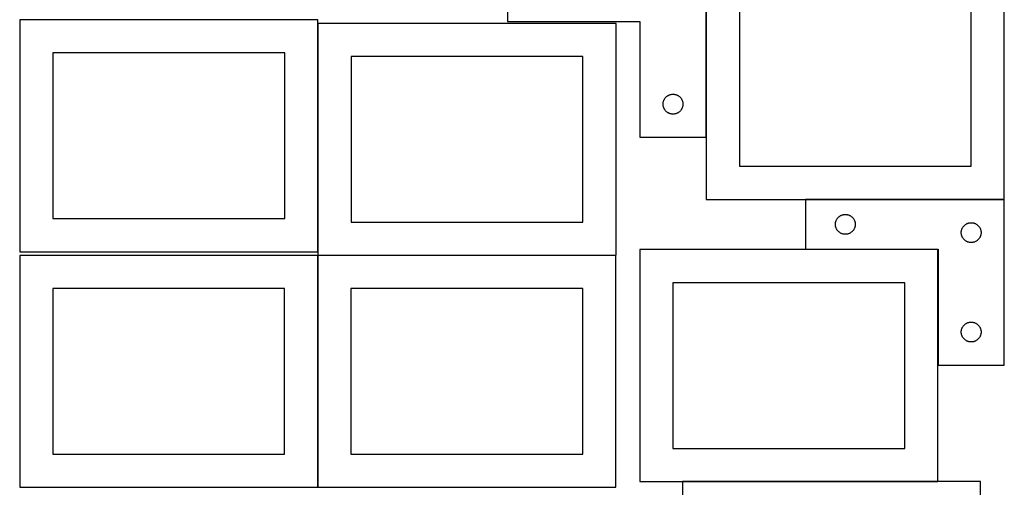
# Model space of a CAD drawing. Header units: millimetres. Extents: x 7 to 1493, y 7 to 2993.
# Tile 6 of 16: x 7 to 1493, y 1057 to 1763. Entities that reach past the tile are written whole.
import ezdxf

# ---------------------------------------------------------------- set-up
doc = ezdxf.new("R2010")
doc.units = ezdxf.units.MM
doc.layers.add('COMMON', color=5, linetype='CONTINUOUS', true_color=0x0000ff)
doc.layers.add('CUT', color=7, linetype='CONTINUOUS', true_color=0x000000)

msp = doc.modelspace()

# ---------------------------------------------------------------- linework, layer by layer
at = {"layer": 'COMMON'}
for p, q in [((1042.984328, 1835.35749), (1042.984328, 1585.35749)), ((456.736257, 1757.324784), (456.736257, 1412.623824)), ((1193.064424, 1491.548175), (1493.064424, 1491.548175)), ((1392.964424, 1241.448175), (1392.964424, 1415.832119)), ((456.624736, 1057.124783), (456.624736, 1407.124783)), ((456.836258, 1407.224783), (906.724736, 1407.224783)), ((1392.864423, 1065.732119), (1007.124738, 1065.732119))]:
    msp.add_line(p, q, dxfattribs=at)
at = {"layer": 'CUT'}
for p, q in [((742.884328, 1835.35749), (742.884328, 1760.35749)), ((1042.884328, 1585.35749), (1042.884328, 1835.35749)), ((1043.084329, 1841.648176), (1043.084329, 1491.648176)), ((1493.084329, 1491.648176), (1493.084329, 1841.648176)), ((1093.084329, 1791.648176), (1093.084329, 1541.648176)), ((1443.084329, 1541.648176), (1443.084329, 1791.648176)), ((456.636257, 1762.623824), (6.636257, 1762.623824)), ((6.636257, 1762.623824), (6.636257, 1412.623824)), ((456.636257, 1412.623824), (456.636257, 1762.623824)), ((906.836258, 1757.324784), (456.836258, 1757.324784)), ((456.836258, 1757.324784), (456.836258, 1407.324784)), ((742.884328, 1760.35749), (942.884328, 1760.35749)), ((906.836258, 1407.324784), (906.836258, 1757.324784)), ((942.884328, 1760.35749), (942.884328, 1585.35749)), ((406.636257, 1712.623824), (56.636257, 1712.623824)), ((56.636257, 1712.623824), (56.636257, 1462.623824)), ((406.636257, 1462.623824), (406.636257, 1712.623824)), ((856.836258, 1707.324784), (506.836258, 1707.324784)), ((506.836258, 1707.324784), (506.836258, 1457.324784)), ((856.836258, 1457.324784), (856.836258, 1707.324784)), ((989.439012, 1649.956455), (990.195117, 1650.114459)), ((990.195117, 1650.114459), (990.958353, 1650.23333)), ((990.958353, 1650.23333), (991.726696, 1650.312752)), ((991.726696, 1650.312752), (992.498109, 1650.352517)), ((992.498109, 1650.352517), (993.270547, 1650.352517)), ((993.270547, 1650.352517), (994.04196, 1650.312752)), ((994.04196, 1650.312752), (994.810303, 1650.23333)), ((994.810303, 1650.23333), (995.573539, 1650.114459)), ((995.573539, 1650.114459), (996.329644, 1649.956455)), ((977.884328, 1635.35749), (977.904217, 1636.129671)), ((977.904217, 1634.585308), (977.884328, 1635.35749)), ((977.904217, 1636.129671), (977.96383, 1636.899804)), ((977.96383, 1636.899804), (978.063009, 1637.665848)), ((978.063009, 1637.665848), (978.201493, 1638.425771)), ((978.201493, 1638.425771), (978.378912, 1639.177556)), ((978.378912, 1639.177556), (978.594797, 1639.919212)), ((978.594797, 1639.919212), (978.848576, 1640.648771)), ((978.848576, 1640.648771), (979.139574, 1641.364298)), ((979.139574, 1641.364298), (979.467022, 1642.063896)), ((979.467022, 1642.063896), (979.830049, 1642.745711)), ((979.830049, 1642.745711), (980.227695, 1643.407932)), ((980.227695, 1643.407932), (980.658903, 1644.048806)), ((980.658903, 1644.048806), (981.122531, 1644.666632)), ((981.122531, 1644.666632), (981.617349, 1645.259771)), ((981.617349, 1645.259771), (982.142045, 1645.826652)), ((982.142045, 1645.826652), (982.695228, 1646.36577)), ((982.695228, 1646.36577), (983.27543, 1646.875696)), ((983.27543, 1646.875696), (983.881114, 1647.355078)), ((983.881114, 1647.355078), (984.510672, 1647.802645)), ((984.510672, 1647.802645), (985.162436, 1648.217209)), ((985.162436, 1648.217209), (985.834677, 1648.597672)), ((985.834677, 1648.597672), (986.525612, 1648.943023)), ((986.525612, 1648.943023), (987.23341, 1649.252349)), ((987.23341, 1649.252349), (987.956192, 1649.524828)), ((987.956192, 1649.524828), (988.692043, 1649.759738)), ((988.692043, 1649.759738), (989.439012, 1649.956455)), ((996.329644, 1649.956455), (997.076612, 1649.759738)), ((997.076612, 1649.759738), (997.812464, 1649.524828)), ((997.812464, 1649.524828), (998.535246, 1649.252349)), ((998.535246, 1649.252349), (999.243044, 1648.943023)), ((999.243044, 1648.943023), (999.933979, 1648.597672)), ((999.933979, 1648.597672), (1000.60622, 1648.217209)), ((1000.60622, 1648.217209), (1001.257984, 1647.802645)), ((1001.257984, 1647.802645), (1001.887542, 1647.355078)), ((1001.887542, 1647.355078), (1002.493226, 1646.875696)), ((1002.493226, 1646.875696), (1003.073428, 1646.36577)), ((1003.073428, 1646.36577), (1003.626611, 1645.826652)), ((1003.626611, 1645.826652), (1004.151307, 1645.259771)), ((1004.151307, 1645.259771), (1004.646125, 1644.666632)), ((1004.646125, 1644.666632), (1005.109753, 1644.048806)), ((1005.109753, 1644.048806), (1005.540961, 1643.407932)), ((1005.540961, 1643.407932), (1005.938607, 1642.745711)), ((1005.938607, 1642.745711), (1006.301634, 1642.063896)), ((1006.301634, 1642.063896), (1006.629081, 1641.364298)), ((1006.629081, 1641.364298), (1006.92008, 1640.648771)), ((1006.92008, 1640.648771), (1007.173859, 1639.919212)), ((1007.173859, 1639.919212), (1007.389744, 1639.177556)), ((1007.389744, 1639.177556), (1007.567163, 1638.425771)), ((1007.567163, 1638.425771), (1007.705646, 1637.665848)), ((1007.705646, 1637.665848), (1007.804826, 1636.899804)), ((1007.804826, 1636.899804), (1007.864439, 1636.129671)), ((1007.864439, 1636.129671), (1007.884328, 1635.35749)), ((1007.884328, 1635.35749), (1007.864439, 1634.585308)), ((977.96383, 1633.815175), (977.904217, 1634.585308)), ((978.063009, 1633.049131), (977.96383, 1633.815175)), ((978.201493, 1632.289209), (978.063009, 1633.049131)), ((978.378912, 1631.537423), (978.201493, 1632.289209)), ((978.594797, 1630.795767), (978.378912, 1631.537423)), ((978.848576, 1630.066208), (978.594797, 1630.795767)), ((979.139574, 1629.350681), (978.848576, 1630.066208)), ((979.467022, 1628.651083), (979.139574, 1629.350681)), ((979.830049, 1627.969269), (979.467022, 1628.651083)), ((980.227695, 1627.307047), (979.830049, 1627.969269)), ((980.658903, 1626.666173), (980.227695, 1627.307047)), ((981.122531, 1626.048347), (980.658903, 1626.666173)), ((981.617349, 1625.455208), (981.122531, 1626.048347)), ((982.142045, 1624.888327), (981.617349, 1625.455208)), ((982.695228, 1624.349209), (982.142045, 1624.888327)), ((983.27543, 1623.839283), (982.695228, 1624.349209)), ((983.881114, 1623.359901), (983.27543, 1623.839283)), ((984.510672, 1622.912334), (983.881114, 1623.359901)), ((985.162436, 1622.49777), (984.510672, 1622.912334)), ((985.834677, 1622.117308), (985.162436, 1622.49777)), ((986.525612, 1621.771956), (985.834677, 1622.117308)), ((987.23341, 1621.46263), (986.525612, 1621.771956)), ((987.956192, 1621.190151), (987.23341, 1621.46263)), ((988.692043, 1620.955241), (987.956192, 1621.190151)), ((989.439012, 1620.758524), (988.692043, 1620.955241)), ((990.195117, 1620.60052), (989.439012, 1620.758524)), ((990.958353, 1620.481649), (990.195117, 1620.60052)), ((991.726696, 1620.402227), (990.958353, 1620.481649)), ((992.498109, 1620.362463), (991.726696, 1620.402227)), ((993.270547, 1620.362463), (992.498109, 1620.362463)), ((994.04196, 1620.402227), (993.270547, 1620.362463)), ((994.810303, 1620.481649), (994.04196, 1620.402227)), ((995.573539, 1620.60052), (994.810303, 1620.481649)), ((996.329644, 1620.758524), (995.573539, 1620.60052)), ((997.076612, 1620.955241), (996.329644, 1620.758524)), ((997.812464, 1621.190151), (997.076612, 1620.955241)), ((998.535246, 1621.46263), (997.812464, 1621.190151)), ((999.243044, 1621.771956), (998.535246, 1621.46263)), ((999.933979, 1622.117308), (999.243044, 1621.771956)), ((1000.60622, 1622.49777), (999.933979, 1622.117308)), ((1001.257984, 1622.912334), (1000.60622, 1622.49777)), ((1001.887542, 1623.359901), (1001.257984, 1622.912334)), ((1002.493226, 1623.839283), (1001.887542, 1623.359901)), ((1003.073428, 1624.349209), (1002.493226, 1623.839283)), ((1003.626611, 1624.888327), (1003.073428, 1624.349209)), ((1004.151307, 1625.455208), (1003.626611, 1624.888327)), ((1004.646125, 1626.048347), (1004.151307, 1625.455208)), ((1005.109753, 1626.666173), (1004.646125, 1626.048347)), ((1005.540961, 1627.307047), (1005.109753, 1626.666173)), ((1005.938607, 1627.969269), (1005.540961, 1627.307047)), ((1006.301634, 1628.651083), (1005.938607, 1627.969269)), ((1006.629081, 1629.350681), (1006.301634, 1628.651083)), ((1006.92008, 1630.066208), (1006.629081, 1629.350681)), ((1007.173859, 1630.795767), (1006.92008, 1630.066208)), ((1007.389744, 1631.537423), (1007.173859, 1630.795767)), ((1007.567163, 1632.289209), (1007.389744, 1631.537423)), ((1007.705646, 1633.049131), (1007.567163, 1632.289209)), ((1007.804826, 1633.815175), (1007.705646, 1633.049131)), ((1007.864439, 1634.585308), (1007.804826, 1633.815175)), ((942.884328, 1585.35749), (1042.884328, 1585.35749)), ((1093.084329, 1541.648176), (1443.084329, 1541.648176)), ((1043.084329, 1491.648176), (1493.084329, 1491.648176)), ((1493.064424, 1491.448175), (1193.064424, 1491.448175)), ((1193.064424, 1491.448175), (1193.064424, 1416.448175)), ((1493.064424, 1241.448175), (1493.064424, 1491.448175)), ((56.636257, 1462.623824), (406.636257, 1462.623824)), ((506.836258, 1457.324784), (856.836258, 1457.324784)), ((1238.243106, 1456.256534), (1238.381589, 1457.016456)), ((1238.381589, 1457.016456), (1238.559008, 1457.768242)), ((1238.559008, 1457.768242), (1238.774894, 1458.509897)), ((1238.774894, 1458.509897), (1239.028672, 1459.239456)), ((1239.028672, 1459.239456), (1239.319671, 1459.954984)), ((1239.319671, 1459.954984), (1239.647118, 1460.654582)), ((1239.647118, 1460.654582), (1240.010146, 1461.336396)), ((1240.010146, 1461.336396), (1240.407791, 1461.998618)), ((1240.407791, 1461.998618), (1240.838999, 1462.639491)), ((1240.838999, 1462.639491), (1241.302627, 1463.257317)), ((1241.302627, 1463.257317), (1241.797445, 1463.850457)), ((1241.797445, 1463.850457), (1242.322141, 1464.417337)), ((1242.322141, 1464.417337), (1242.875324, 1464.956455)), ((1242.875324, 1464.956455), (1243.455527, 1465.466382)), ((1243.455527, 1465.466382), (1244.06121, 1465.945764)), ((1244.06121, 1465.945764), (1244.690768, 1466.39333)), ((1244.690768, 1466.39333), (1245.342532, 1466.807894)), ((1245.342532, 1466.807894), (1246.014773, 1467.188357)), ((1246.014773, 1467.188357), (1246.705708, 1467.533709)), ((1246.705708, 1467.533709), (1247.413506, 1467.843035)), ((1247.413506, 1467.843035), (1248.136288, 1468.115513)), ((1248.136288, 1468.115513), (1248.87214, 1468.350423)), ((1248.87214, 1468.350423), (1249.619108, 1468.547141)), ((1249.619108, 1468.547141), (1250.375213, 1468.705144)), ((1250.375213, 1468.705144), (1251.138449, 1468.824015)), ((1251.138449, 1468.824015), (1251.906792, 1468.903438)), ((1251.906792, 1468.903438), (1252.678206, 1468.943202)), ((1252.678206, 1468.943202), (1253.450643, 1468.943202)), ((1253.450643, 1468.943202), (1254.222056, 1468.903438)), ((1254.222056, 1468.903438), (1254.9904, 1468.824015)), ((1254.9904, 1468.824015), (1255.753636, 1468.705144)), ((1255.753636, 1468.705144), (1256.50974, 1468.547141)), ((1256.50974, 1468.547141), (1257.256709, 1468.350423)), ((1257.256709, 1468.350423), (1257.99256, 1468.115513)), ((1257.99256, 1468.115513), (1258.715343, 1467.843035)), ((1258.715343, 1467.843035), (1259.42314, 1467.533709)), ((1259.42314, 1467.533709), (1260.114075, 1467.188357)), ((1260.114075, 1467.188357), (1260.786316, 1466.807894)), ((1260.786316, 1466.807894), (1261.43808, 1466.39333)), ((1261.43808, 1466.39333), (1262.067638, 1465.945764)), ((1262.067638, 1465.945764), (1262.673322, 1465.466382)), ((1262.673322, 1465.466382), (1263.253524, 1464.956455)), ((1263.253524, 1464.956455), (1263.806707, 1464.417337)), ((1263.806707, 1464.417337), (1264.331403, 1463.850457)), ((1264.331403, 1463.850457), (1264.826221, 1463.257317)), ((1264.826221, 1463.257317), (1265.289849, 1462.639491)), ((1265.289849, 1462.639491), (1265.721058, 1461.998618)), ((1265.721058, 1461.998618), (1266.118703, 1461.336396)), ((1266.118703, 1461.336396), (1266.48173, 1460.654582)), ((1266.48173, 1460.654582), (1266.809178, 1459.954984)), ((1266.809178, 1459.954984), (1267.100177, 1459.239456)), ((1267.100177, 1459.239456), (1267.353955, 1458.509897)), ((1267.353955, 1458.509897), (1267.56984, 1457.768242)), ((1267.56984, 1457.768242), (1267.747259, 1457.016456)), ((1267.747259, 1457.016456), (1267.885743, 1456.256534)), ((1238.064424, 1453.948175), (1238.084313, 1454.720356)), ((1238.084313, 1453.175994), (1238.064424, 1453.948175)), ((1238.084313, 1454.720356), (1238.143926, 1455.49049)), ((1238.143926, 1452.40586), (1238.084313, 1453.175994)), ((1238.143926, 1455.49049), (1238.243106, 1456.256534)), ((1238.243106, 1451.639816), (1238.143926, 1452.40586)), ((1238.381589, 1450.879894), (1238.243106, 1451.639816)), ((1238.559008, 1450.128108), (1238.381589, 1450.879894)), ((1238.774894, 1449.386453), (1238.559008, 1450.128108)), ((1239.028672, 1448.656894), (1238.774894, 1449.386453)), ((1239.319671, 1447.941366), (1239.028672, 1448.656894)), ((1239.647118, 1447.241768), (1239.319671, 1447.941366)), ((1240.010146, 1446.559954), (1239.647118, 1447.241768)), ((1240.407791, 1445.897732), (1240.010146, 1446.559954)), ((1240.838999, 1445.256859), (1240.407791, 1445.897732)), ((1241.302627, 1444.639033), (1240.838999, 1445.256859)), ((1241.797445, 1444.045893), (1241.302627, 1444.639033)), ((1242.322141, 1443.479013), (1241.797445, 1444.045893)), ((1242.875324, 1442.939894), (1242.322141, 1443.479013)), ((1243.455527, 1442.429968), (1242.875324, 1442.939894)), ((1244.06121, 1441.950586), (1243.455527, 1442.429968)), ((1262.673322, 1442.429968), (1262.067638, 1441.950586)), ((1263.253524, 1442.939894), (1262.673322, 1442.429968)), ((1263.806707, 1443.479013), (1263.253524, 1442.939894)), ((1264.331403, 1444.045893), (1263.806707, 1443.479013)), ((1264.826221, 1444.639033), (1264.331403, 1444.045893)), ((1265.289849, 1445.256859), (1264.826221, 1444.639033)), ((1265.721058, 1445.897732), (1265.289849, 1445.256859)), ((1266.118703, 1446.559954), (1265.721058, 1445.897732)), ((1266.48173, 1447.241768), (1266.118703, 1446.559954)), ((1266.809178, 1447.941366), (1266.48173, 1447.241768)), ((1267.100177, 1448.656894), (1266.809178, 1447.941366)), ((1267.353955, 1449.386453), (1267.100177, 1448.656894)), ((1267.56984, 1450.128108), (1267.353955, 1449.386453)), ((1267.747259, 1450.879894), (1267.56984, 1450.128108)), ((1267.885743, 1451.639816), (1267.747259, 1450.879894)), ((1267.885743, 1456.256534), (1267.984922, 1455.49049)), ((1267.984922, 1452.40586), (1267.885743, 1451.639816)), ((1267.984922, 1455.49049), (1268.044536, 1454.720356)), ((1268.044536, 1453.175994), (1267.984922, 1452.40586)), ((1268.044536, 1454.720356), (1268.064424, 1453.948175)), ((1268.064424, 1453.948175), (1268.044536, 1453.175994)), ((1428.064424, 1441.448175), (1428.084313, 1442.220356)), ((1428.084313, 1442.220356), (1428.143926, 1442.99049)), ((1428.143926, 1442.99049), (1428.243106, 1443.756534)), ((1428.243106, 1443.756534), (1428.381589, 1444.516456)), ((1428.381589, 1444.516456), (1428.559008, 1445.268242)), ((1428.559008, 1445.268242), (1428.774894, 1446.009897)), ((1428.774894, 1446.009897), (1429.028672, 1446.739456)), ((1429.028672, 1446.739456), (1429.319671, 1447.454984)), ((1429.319671, 1447.454984), (1429.647118, 1448.154582)), ((1429.647118, 1448.154582), (1430.010146, 1448.836396)), ((1430.010146, 1448.836396), (1430.407791, 1449.498618)), ((1430.407791, 1449.498618), (1430.838999, 1450.139491)), ((1430.838999, 1450.139491), (1431.302627, 1450.757317)), ((1431.302627, 1450.757317), (1431.797445, 1451.350457)), ((1431.797445, 1451.350457), (1432.322141, 1451.917337)), ((1432.322141, 1451.917337), (1432.875324, 1452.456455)), ((1432.875324, 1452.456455), (1433.455527, 1452.966382)), ((1433.455527, 1452.966382), (1434.06121, 1453.445764)), ((1434.06121, 1453.445764), (1434.690768, 1453.89333)), ((1434.690768, 1453.89333), (1435.342532, 1454.307894)), ((1435.342532, 1454.307894), (1436.014773, 1454.688357)), ((1436.014773, 1454.688357), (1436.705708, 1455.033709)), ((1436.705708, 1455.033709), (1437.413506, 1455.343035)), ((1437.413506, 1455.343035), (1438.136288, 1455.615513)), ((1438.136288, 1455.615513), (1438.87214, 1455.850423)), ((1438.87214, 1455.850423), (1439.619108, 1456.047141)), ((1439.619108, 1456.047141), (1440.375213, 1456.205144)), ((1440.375213, 1456.205144), (1441.138449, 1456.324015)), ((1441.138449, 1456.324015), (1441.906792, 1456.403438)), ((1441.906792, 1456.403438), (1442.678206, 1456.443202)), ((1442.678206, 1456.443202), (1443.450643, 1456.443202)), ((1443.450643, 1456.443202), (1444.222056, 1456.403438)), ((1444.222056, 1456.403438), (1444.9904, 1456.324015)), ((1444.9904, 1456.324015), (1445.753636, 1456.205144)), ((1445.753636, 1456.205144), (1446.50974, 1456.047141)), ((1446.50974, 1456.047141), (1447.256709, 1455.850423)), ((1447.256709, 1455.850423), (1447.99256, 1455.615513)), ((1447.99256, 1455.615513), (1448.715343, 1455.343035)), ((1448.715343, 1455.343035), (1449.42314, 1455.033709)), ((1449.42314, 1455.033709), (1450.114075, 1454.688357)), ((1450.114075, 1454.688357), (1450.786316, 1454.307894)), ((1450.786316, 1454.307894), (1451.43808, 1453.89333)), ((1451.43808, 1453.89333), (1452.067638, 1453.445764)), ((1452.067638, 1453.445764), (1452.673322, 1452.966382)), ((1452.673322, 1452.966382), (1453.253524, 1452.456455)), ((1453.253524, 1452.456455), (1453.806707, 1451.917337)), ((1453.806707, 1451.917337), (1454.331403, 1451.350457)), ((1454.331403, 1451.350457), (1454.826221, 1450.757317)), ((1454.826221, 1450.757317), (1455.289849, 1450.139491)), ((1455.289849, 1450.139491), (1455.721058, 1449.498618)), ((1455.721058, 1449.498618), (1456.118703, 1448.836396)), ((1456.118703, 1448.836396), (1456.48173, 1448.154582)), ((1456.48173, 1448.154582), (1456.809178, 1447.454984)), ((1456.809178, 1447.454984), (1457.100177, 1446.739456)), ((1457.100177, 1446.739456), (1457.353955, 1446.009897)), ((1457.353955, 1446.009897), (1457.56984, 1445.268242)), ((1457.56984, 1445.268242), (1457.747259, 1444.516456)), ((1457.747259, 1444.516456), (1457.885743, 1443.756534)), ((1457.885743, 1443.756534), (1457.984922, 1442.99049)), ((1457.984922, 1442.99049), (1458.044536, 1442.220356)), ((1458.044536, 1442.220356), (1458.064424, 1441.448175)), ((1244.690768, 1441.50302), (1244.06121, 1441.950586)), ((1245.342532, 1441.088456), (1244.690768, 1441.50302)), ((1246.014773, 1440.707993), (1245.342532, 1441.088456)), ((1246.705708, 1440.362641), (1246.014773, 1440.707993)), ((1247.413506, 1440.053315), (1246.705708, 1440.362641)), ((1248.136288, 1439.780837), (1247.413506, 1440.053315)), ((1248.87214, 1439.545927), (1248.136288, 1439.780837)), ((1249.619108, 1439.349209), (1248.87214, 1439.545927)), ((1250.375213, 1439.191206), (1249.619108, 1439.349209)), ((1251.138449, 1439.072335), (1250.375213, 1439.191206)), ((1251.906792, 1438.992912), (1251.138449, 1439.072335)), ((1252.678206, 1438.953148), (1251.906792, 1438.992912)), ((1253.450643, 1438.953148), (1252.678206, 1438.953148)), ((1254.222056, 1438.992912), (1253.450643, 1438.953148)), ((1254.9904, 1439.072335), (1254.222056, 1438.992912)), ((1255.753636, 1439.191206), (1254.9904, 1439.072335)), ((1256.50974, 1439.349209), (1255.753636, 1439.191206)), ((1257.256709, 1439.545927), (1256.50974, 1439.349209)), ((1257.99256, 1439.780837), (1257.256709, 1439.545927)), ((1258.715343, 1440.053315), (1257.99256, 1439.780837)), ((1259.42314, 1440.362641), (1258.715343, 1440.053315)), ((1260.114075, 1440.707993), (1259.42314, 1440.362641)), ((1260.786316, 1441.088456), (1260.114075, 1440.707993)), ((1261.43808, 1441.50302), (1260.786316, 1441.088456)), ((1262.067638, 1441.950586), (1261.43808, 1441.50302)), ((1428.084313, 1440.675994), (1428.064424, 1441.448175)), ((1428.143926, 1439.90586), (1428.084313, 1440.675994)), ((1428.243106, 1439.139816), (1428.143926, 1439.90586)), ((1428.381589, 1438.379894), (1428.243106, 1439.139816)), ((1428.559008, 1437.628108), (1428.381589, 1438.379894)), ((1428.774894, 1436.886453), (1428.559008, 1437.628108)), ((1429.028672, 1436.156894), (1428.774894, 1436.886453)), ((1429.319671, 1435.441366), (1429.028672, 1436.156894)), ((1429.647118, 1434.741768), (1429.319671, 1435.441366)), ((1430.010146, 1434.059954), (1429.647118, 1434.741768)), ((1430.407791, 1433.397732), (1430.010146, 1434.059954)), ((1430.838999, 1432.756859), (1430.407791, 1433.397732)), ((1431.302627, 1432.139033), (1430.838999, 1432.756859)), ((1431.797445, 1431.545893), (1431.302627, 1432.139033)), ((1432.322141, 1430.979013), (1431.797445, 1431.545893)), ((1432.875324, 1430.439894), (1432.322141, 1430.979013)), ((1433.455527, 1429.929968), (1432.875324, 1430.439894)), ((1434.06121, 1429.450586), (1433.455527, 1429.929968)), ((1434.690768, 1429.00302), (1434.06121, 1429.450586)), ((1435.342532, 1428.588456), (1434.690768, 1429.00302)), ((1436.014773, 1428.207993), (1435.342532, 1428.588456)), ((1436.705708, 1427.862641), (1436.014773, 1428.207993)), ((1437.413506, 1427.553315), (1436.705708, 1427.862641)), ((1438.136288, 1427.280837), (1437.413506, 1427.553315)), ((1438.87214, 1427.045927), (1438.136288, 1427.280837)), ((1447.99256, 1427.280837), (1447.256709, 1427.045927)), ((1448.715343, 1427.553315), (1447.99256, 1427.280837)), ((1449.42314, 1427.862641), (1448.715343, 1427.553315)), ((1450.114075, 1428.207993), (1449.42314, 1427.862641)), ((1450.786316, 1428.588456), (1450.114075, 1428.207993)), ((1451.43808, 1429.00302), (1450.786316, 1428.588456)), ((1452.067638, 1429.450586), (1451.43808, 1429.00302)), ((1452.673322, 1429.929968), (1452.067638, 1429.450586)), ((1453.253524, 1430.439894), (1452.673322, 1429.929968)), ((1453.806707, 1430.979013), (1453.253524, 1430.439894)), ((1454.331403, 1431.545893), (1453.806707, 1430.979013)), ((1454.826221, 1432.139033), (1454.331403, 1431.545893)), ((1455.289849, 1432.756859), (1454.826221, 1432.139033)), ((1455.721058, 1433.397732), (1455.289849, 1432.756859)), ((1456.118703, 1434.059954), (1455.721058, 1433.397732)), ((1456.48173, 1434.741768), (1456.118703, 1434.059954)), ((1456.809178, 1435.441366), (1456.48173, 1434.741768)), ((1457.100177, 1436.156894), (1456.809178, 1435.441366)), ((1457.353955, 1436.886453), (1457.100177, 1436.156894)), ((1457.56984, 1437.628108), (1457.353955, 1436.886453)), ((1457.747259, 1438.379894), (1457.56984, 1437.628108)), ((1457.885743, 1439.139816), (1457.747259, 1438.379894)), ((1457.984922, 1439.90586), (1457.885743, 1439.139816)), ((1458.044536, 1440.675994), (1457.984922, 1439.90586)), ((1458.064424, 1441.448175), (1458.044536, 1440.675994)), ((6.636257, 1412.623824), (456.636257, 1412.623824)), ((1392.864423, 1415.832119), (942.864423, 1415.832119)), ((942.864423, 1415.832119), (942.864423, 1065.832119)), ((1193.064424, 1416.448175), (1393.064424, 1416.448175)), ((1392.864423, 1065.832119), (1392.864423, 1415.832119)), ((1393.064424, 1416.448175), (1393.064424, 1241.448175)), ((1439.619108, 1426.849209), (1438.87214, 1427.045927)), ((1440.375213, 1426.691206), (1439.619108, 1426.849209)), ((1441.138449, 1426.572335), (1440.375213, 1426.691206)), ((1441.906792, 1426.492912), (1441.138449, 1426.572335)), ((1442.678206, 1426.453148), (1441.906792, 1426.492912)), ((1443.450643, 1426.453148), (1442.678206, 1426.453148)), ((1444.222056, 1426.492912), (1443.450643, 1426.453148)), ((1444.9904, 1426.572335), (1444.222056, 1426.492912)), ((1445.753636, 1426.691206), (1444.9904, 1426.572335)), ((1446.50974, 1426.849209), (1445.753636, 1426.691206)), ((1447.256709, 1427.045927), (1446.50974, 1426.849209)), ((456.524735, 1407.124783), (6.524735, 1407.124783)), ((6.524735, 1407.124783), (6.524735, 1057.124783)), ((456.524735, 1057.124783), (456.524735, 1407.124783)), ((906.724736, 1407.124783), (456.724736, 1407.124783)), ((456.724736, 1407.124783), (456.724736, 1057.124783)), ((456.836258, 1407.324784), (906.836258, 1407.324784)), ((906.724736, 1057.124783), (906.724736, 1407.124783)), ((406.524735, 1357.124783), (56.524735, 1357.124783)), ((56.524735, 1357.124783), (56.524735, 1107.124783)), ((406.524735, 1107.124783), (406.524735, 1357.124783)), ((856.724736, 1357.124783), (506.724736, 1357.124783)), ((506.724736, 1357.124783), (506.724736, 1107.124783)), ((856.724736, 1107.124783), (856.724736, 1357.124783)), ((1342.864423, 1365.832119), (992.864423, 1365.832119)), ((992.864423, 1365.832119), (992.864423, 1115.832119)), ((1342.864423, 1115.832119), (1342.864423, 1365.832119)), ((1428.143926, 1292.99049), (1428.243106, 1293.756534)), ((1428.243106, 1293.756534), (1428.381589, 1294.516456)), ((1428.381589, 1294.516456), (1428.559008, 1295.268242)), ((1428.559008, 1295.268242), (1428.774894, 1296.009897)), ((1428.774894, 1296.009897), (1429.028672, 1296.739456)), ((1429.028672, 1296.739456), (1429.319671, 1297.454984)), ((1429.319671, 1297.454984), (1429.647118, 1298.154582)), ((1429.647118, 1298.154582), (1430.010146, 1298.836396)), ((1430.010146, 1298.836396), (1430.407791, 1299.498618)), ((1430.407791, 1299.498618), (1430.838999, 1300.139491)), ((1430.838999, 1300.139491), (1431.302627, 1300.757317)), ((1431.302627, 1300.757317), (1431.797445, 1301.350457)), ((1431.797445, 1301.350457), (1432.322141, 1301.917337)), ((1432.322141, 1301.917337), (1432.875324, 1302.456455)), ((1432.875324, 1302.456455), (1433.455527, 1302.966382)), ((1433.455527, 1302.966382), (1434.06121, 1303.445764)), ((1434.06121, 1303.445764), (1434.690768, 1303.89333)), ((1434.690768, 1303.89333), (1435.342532, 1304.307894)), ((1435.342532, 1304.307894), (1436.014773, 1304.688357)), ((1436.014773, 1304.688357), (1436.705708, 1305.033709)), ((1436.705708, 1305.033709), (1437.413506, 1305.343035)), ((1437.413506, 1305.343035), (1438.136288, 1305.615513)), ((1438.136288, 1305.615513), (1438.87214, 1305.850423)), ((1438.87214, 1305.850423), (1439.619108, 1306.047141)), ((1439.619108, 1306.047141), (1440.375213, 1306.205144)), ((1440.375213, 1306.205144), (1441.138449, 1306.324015)), ((1441.138449, 1306.324015), (1441.906792, 1306.403438)), ((1441.906792, 1306.403438), (1442.678206, 1306.443202)), ((1442.678206, 1306.443202), (1443.450643, 1306.443202)), ((1443.450643, 1306.443202), (1444.222056, 1306.403438)), ((1444.222056, 1306.403438), (1444.9904, 1306.324015)), ((1444.9904, 1306.324015), (1445.753636, 1306.205144)), ((1445.753636, 1306.205144), (1446.50974, 1306.047141)), ((1446.50974, 1306.047141), (1447.256709, 1305.850423)), ((1447.256709, 1305.850423), (1447.99256, 1305.615513)), ((1447.99256, 1305.615513), (1448.715343, 1305.343035)), ((1448.715343, 1305.343035), (1449.42314, 1305.033709)), ((1449.42314, 1305.033709), (1450.114075, 1304.688357)), ((1450.114075, 1304.688357), (1450.786316, 1304.307894)), ((1450.786316, 1304.307894), (1451.43808, 1303.89333)), ((1451.43808, 1303.89333), (1452.067638, 1303.445764)), ((1452.067638, 1303.445764), (1452.673322, 1302.966382)), ((1452.673322, 1302.966382), (1453.253524, 1302.456455)), ((1453.253524, 1302.456455), (1453.806707, 1301.917337)), ((1453.806707, 1301.917337), (1454.331403, 1301.350457)), ((1454.331403, 1301.350457), (1454.826221, 1300.757317)), ((1454.826221, 1300.757317), (1455.289849, 1300.139491)), ((1455.289849, 1300.139491), (1455.721058, 1299.498618)), ((1455.721058, 1299.498618), (1456.118703, 1298.836396)), ((1456.118703, 1298.836396), (1456.48173, 1298.154582)), ((1456.48173, 1298.154582), (1456.809178, 1297.454984)), ((1456.809178, 1297.454984), (1457.100177, 1296.739456)), ((1457.100177, 1296.739456), (1457.353955, 1296.009897)), ((1457.353955, 1296.009897), (1457.56984, 1295.268242)), ((1457.56984, 1295.268242), (1457.747259, 1294.516456)), ((1457.747259, 1294.516456), (1457.885743, 1293.756534)), ((1457.885743, 1293.756534), (1457.984922, 1292.99049)), ((1428.064424, 1291.448175), (1428.084313, 1292.220356)), ((1428.084313, 1290.675994), (1428.064424, 1291.448175)), ((1428.084313, 1292.220356), (1428.143926, 1292.99049)), ((1428.143926, 1289.90586), (1428.084313, 1290.675994)), ((1428.243106, 1289.139816), (1428.143926, 1289.90586)), ((1428.381589, 1288.379894), (1428.243106, 1289.139816)), ((1428.559008, 1287.628108), (1428.381589, 1288.379894)), ((1428.774894, 1286.886453), (1428.559008, 1287.628108)), ((1429.028672, 1286.156894), (1428.774894, 1286.886453)), ((1429.319671, 1285.441366), (1429.028672, 1286.156894)), ((1429.647118, 1284.741768), (1429.319671, 1285.441366)), ((1430.010146, 1284.059954), (1429.647118, 1284.741768)), ((1430.407791, 1283.397732), (1430.010146, 1284.059954)), ((1430.838999, 1282.756859), (1430.407791, 1283.397732)), ((1431.302627, 1282.139033), (1430.838999, 1282.756859)), ((1431.797445, 1281.545893), (1431.302627, 1282.139033)), ((1432.322141, 1280.979013), (1431.797445, 1281.545893)), ((1432.875324, 1280.439894), (1432.322141, 1280.979013)), ((1433.455527, 1279.929968), (1432.875324, 1280.439894)), ((1434.06121, 1279.450586), (1433.455527, 1279.929968)), ((1434.690768, 1279.00302), (1434.06121, 1279.450586)), ((1435.342532, 1278.588456), (1434.690768, 1279.00302)), ((1436.014773, 1278.207993), (1435.342532, 1278.588456)), ((1450.786316, 1278.588456), (1450.114075, 1278.207993)), ((1451.43808, 1279.00302), (1450.786316, 1278.588456)), ((1452.067638, 1279.450586), (1451.43808, 1279.00302)), ((1452.673322, 1279.929968), (1452.067638, 1279.450586)), ((1453.253524, 1280.439894), (1452.673322, 1279.929968)), ((1453.806707, 1280.979013), (1453.253524, 1280.439894)), ((1454.331403, 1281.545893), (1453.806707, 1280.979013)), ((1454.826221, 1282.139033), (1454.331403, 1281.545893)), ((1455.289849, 1282.756859), (1454.826221, 1282.139033)), ((1455.721058, 1283.397732), (1455.289849, 1282.756859)), ((1456.118703, 1284.059954), (1455.721058, 1283.397732)), ((1456.48173, 1284.741768), (1456.118703, 1284.059954)), ((1456.809178, 1285.441366), (1456.48173, 1284.741768)), ((1457.100177, 1286.156894), (1456.809178, 1285.441366)), ((1457.353955, 1286.886453), (1457.100177, 1286.156894)), ((1457.56984, 1287.628108), (1457.353955, 1286.886453)), ((1457.747259, 1288.379894), (1457.56984, 1287.628108)), ((1457.885743, 1289.139816), (1457.747259, 1288.379894)), ((1457.984922, 1289.90586), (1457.885743, 1289.139816)), ((1457.984922, 1292.99049), (1458.044536, 1292.220356)), ((1458.044536, 1290.675994), (1457.984922, 1289.90586)), ((1458.044536, 1292.220356), (1458.064424, 1291.448175)), ((1458.064424, 1291.448175), (1458.044536, 1290.675994)), ((1436.705708, 1277.862641), (1436.014773, 1278.207993)), ((1437.413506, 1277.553315), (1436.705708, 1277.862641)), ((1438.136288, 1277.280837), (1437.413506, 1277.553315)), ((1438.87214, 1277.045927), (1438.136288, 1277.280837)), ((1439.619108, 1276.849209), (1438.87214, 1277.045927)), ((1440.375213, 1276.691206), (1439.619108, 1276.849209)), ((1441.138449, 1276.572335), (1440.375213, 1276.691206)), ((1441.906792, 1276.492912), (1441.138449, 1276.572335)), ((1442.678206, 1276.453148), (1441.906792, 1276.492912)), ((1443.450643, 1276.453148), (1442.678206, 1276.453148)), ((1444.222056, 1276.492912), (1443.450643, 1276.453148)), ((1444.9904, 1276.572335), (1444.222056, 1276.492912)), ((1445.753636, 1276.691206), (1444.9904, 1276.572335)), ((1446.50974, 1276.849209), (1445.753636, 1276.691206)), ((1447.256709, 1277.045927), (1446.50974, 1276.849209)), ((1447.99256, 1277.280837), (1447.256709, 1277.045927)), ((1448.715343, 1277.553315), (1447.99256, 1277.280837)), ((1449.42314, 1277.862641), (1448.715343, 1277.553315)), ((1450.114075, 1278.207993), (1449.42314, 1277.862641)), ((1393.064424, 1241.448175), (1493.064424, 1241.448175)), ((992.864423, 1115.832119), (1342.864423, 1115.832119)), ((56.524735, 1107.124783), (406.524735, 1107.124783)), ((506.724736, 1107.124783), (856.724736, 1107.124783)), ((6.524735, 1057.124783), (456.524735, 1057.124783)), ((456.724736, 1057.124783), (906.724736, 1057.124783)), ((942.864423, 1065.832119), (1392.864423, 1065.832119)), ((1457.124738, 1065.632118), (1007.124738, 1065.632118)), ((1007.124738, 1065.632118), (1007.124738, 715.632118)), ((1457.124738, 715.632118), (1457.124738, 1065.632118))]:
    msp.add_line(p, q, dxfattribs=at)

doc.saveas('drawing.dxf')
